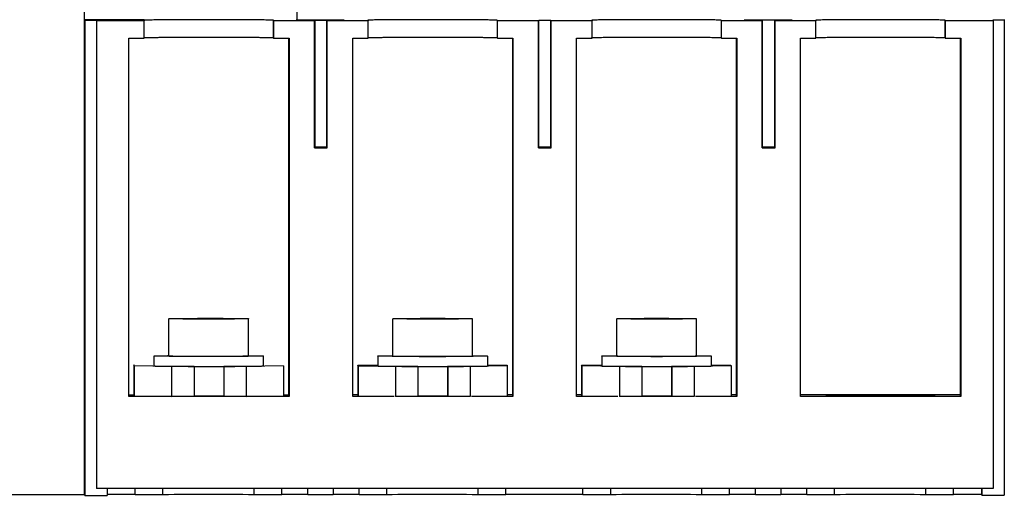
# Model space of a CAD drawing. Header units: millimetres. Extents: x 53 to 449, y 249 to 461.
# Tile 3 of 4: x 251 to 449, y 249 to 345. Entities that reach past the tile are written whole.
import ezdxf

# ---------------------------------------------------------------- set-up
doc = ezdxf.new("R2010")
doc.units = ezdxf.units.MM
doc.header["$LTSCALE"] = 46.090864
doc.layers.get('0').update_dxf_attribs({"linetype": 'CONTINUOUS'})

msp = doc.modelspace()

# ---------------------------------------------------------------- linework, layer by layer
at = {"color": 7, "linetype": 'Continuous'}
for p, q in [((263.75, 249.61), (263.75, 359.55)), ((306.4, 359.56), (306.4, 345.06)), ((275.69, 345.05), (263.75, 345.05)), ((263.8, 344.92), (263.75, 345.05)), ((266.1, 344.92), (263.8, 344.92)), ((263.8, 344.92), (263.8, 249.42)), ((266.1, 344.92), (266.1, 250.92)), ((266.14, 344.81), (266.1, 344.92)), ((275.74, 344.81), (266.14, 344.81)), ((266.14, 344.81), (266.14, 250.82)), ((275.69, 344.94), (275.69, 344.94)), ((275.69, 344.94), (275.74, 344.81)), ((275.74, 341.31), (275.74, 344.81)), ((301.69, 344.94), (301.74, 344.81)), ((301.69, 344.94), (301.69, 341.44)), ((309.97, 344.81), (301.74, 344.81)), ((301.74, 341.31), (301.74, 344.81)), ((306.4, 345.05), (306.4, 345.06)), ((308.71, 344.9), (308.71, 344.9)), ((310.05, 344.88), (309.97, 344.81)), ((309.97, 319.31), (309.97, 344.81)), ((310.05, 319.38), (310.05, 344.88)), ((312.51, 344.81), (312.38, 344.88)), ((312.38, 344.88), (312.38, 319.38)), ((320.74, 344.81), (312.51, 344.81)), ((312.51, 319.31), (312.51, 344.81)), ((313.71, 344.9), (313.71, 344.9)), ((320.69, 344.94), (320.74, 344.81)), ((320.69, 344.94), (320.69, 344.94)), ((320.74, 341.31), (320.74, 344.81)), ((346.69, 344.94), (346.74, 344.81)), ((346.69, 344.94), (346.69, 341.44)), ((354.96, 344.81), (346.74, 344.81)), ((346.74, 341.31), (346.74, 344.81)), ((353.71, 344.9), (353.71, 344.9)), ((355.05, 344.88), (354.96, 344.81)), ((354.96, 319.32), (354.96, 344.81)), ((355.05, 319.38), (355.05, 344.88)), ((357.52, 344.81), (357.38, 344.88)), ((357.38, 344.88), (357.38, 319.38)), ((365.74, 344.81), (357.52, 344.81)), ((357.52, 319.32), (357.52, 344.81)), ((358.71, 344.9), (358.71, 344.9)), ((365.69, 344.94), (365.74, 344.81)), ((365.69, 344.94), (365.69, 344.94)), ((365.74, 341.31), (365.74, 344.81)), ((391.69, 344.94), (391.74, 344.82)), ((391.69, 344.94), (391.69, 341.44)), ((399.91, 344.82), (391.74, 344.82)), ((391.74, 341.32), (391.74, 344.82)), ((396.4, 345.06), (396.4, 345.06)), ((398.71, 344.9), (398.71, 344.9)), ((400, 344.88), (399.91, 344.82)), ((399.91, 319.32), (399.91, 344.82)), ((400, 319.38), (400, 344.88)), ((402.56, 344.82), (402.43, 344.88)), ((402.43, 344.88), (402.43, 319.38)), ((410.74, 344.82), (402.56, 344.82)), ((402.56, 319.32), (402.56, 344.82)), ((403.71, 344.9), (403.71, 344.9)), ((410.69, 344.94), (410.74, 344.82)), ((410.69, 344.94), (410.69, 344.94)), ((410.74, 341.32), (410.74, 344.82)), ((436.69, 344.94), (436.74, 344.82)), ((436.69, 344.94), (436.69, 341.44)), ((446.34, 344.82), (436.74, 344.82)), ((436.74, 341.32), (436.74, 344.82)), ((448.6, 344.93), (446.3, 344.93)), ((446.3, 344.93), (446.34, 344.82)), ((446.34, 344.82), (446.34, 250.82)), ((448.55, 345.06), (448.6, 344.93)), ((448.6, 344.93), (448.6, 249.43)), ((272.64, 341.31), (275.74, 341.31)), ((272.64, 269.31), (272.64, 341.31)), ((301.69, 341.44), (301.74, 341.31)), ((301.74, 341.31), (304.84, 341.31)), ((304.73, 341.31), (304.73, 269.59)), ((304.84, 341.31), (304.84, 269.32)), ((317.64, 341.31), (320.74, 341.31)), ((317.64, 269.32), (317.64, 341.31)), ((346.69, 341.44), (346.74, 341.31)), ((346.74, 341.31), (349.84, 341.31)), ((349.73, 341.31), (349.73, 269.6)), ((349.84, 341.31), (349.84, 269.32)), ((362.64, 341.31), (365.74, 341.31)), ((362.64, 269.32), (362.64, 341.31)), ((391.69, 341.44), (391.74, 341.32)), ((391.74, 341.32), (394.84, 341.32)), ((394.73, 341.32), (394.73, 269.6)), ((394.84, 341.32), (394.84, 269.32)), ((407.64, 341.32), (410.74, 341.32)), ((407.64, 269.32), (407.64, 341.32)), ((436.69, 341.44), (436.74, 341.32)), ((436.74, 341.32), (439.84, 341.32)), ((439.73, 341.32), (439.73, 269.6)), ((439.84, 341.32), (439.84, 269.32)), ((309.97, 319.31), (310.05, 319.38)), ((309.97, 319.31), (312.51, 319.31)), ((312.38, 319.38), (312.51, 319.31)), ((354.96, 319.32), (355.05, 319.38)), ((354.96, 319.32), (357.52, 319.32)), ((357.38, 319.38), (357.52, 319.32)), ((399.91, 319.32), (400, 319.38)), ((399.91, 319.32), (402.56, 319.32)), ((402.43, 319.38), (402.56, 319.32)), ((280.69, 284.94), (280.72, 284.95)), ((280.69, 277.44), (280.69, 284.94)), ((286.58, 284.98), (283.51, 284.94)), ((283.51, 284.94), (285.82, 284.91)), ((285.82, 284.91), (290.8, 284.9)), ((291.56, 284.98), (286.58, 284.98)), ((286.58, 284.98), (286.58, 284.9)), ((290.8, 284.9), (293.87, 284.94)), ((293.87, 284.94), (291.56, 284.98)), ((291.56, 284.98), (291.56, 284.91)), ((296.69, 284.94), (296.66, 284.93)), ((296.69, 277.44), (296.69, 284.94)), ((325.7, 277.43), (325.7, 284.93)), ((331.2, 284.97), (328.5, 284.93)), ((328.5, 284.93), (331.2, 284.89)), ((336.2, 284.97), (331.2, 284.97)), ((331.2, 284.97), (331.2, 284.89)), ((331.2, 284.89), (336.2, 284.89)), ((338.9, 284.93), (336.2, 284.97)), ((336.2, 284.97), (336.2, 284.89)), ((336.2, 284.89), (338.9, 284.93)), ((341.7, 277.43), (341.7, 284.93)), ((370.7, 277.43), (370.7, 284.93)), ((376.2, 284.97), (373.5, 284.93)), ((373.5, 284.93), (376.2, 284.9)), ((381.2, 284.97), (376.2, 284.97)), ((376.2, 284.97), (376.2, 284.9)), ((376.2, 284.9), (381.2, 284.9)), ((383.9, 284.93), (381.2, 284.97)), ((381.2, 284.97), (381.2, 284.9)), ((381.2, 284.9), (383.9, 284.93)), ((386.7, 277.43), (386.7, 284.93)), ((277.69, 277.44), (277.73, 277.45)), ((277.69, 275.44), (277.69, 277.44)), ((296.66, 277.44), (296.69, 277.44)), ((299.69, 277.44), (299.65, 277.43)), ((299.69, 275.44), (299.69, 277.44)), ((322.7, 277.43), (322.7, 275.43)), ((344.7, 277.43), (344.7, 275.43)), ((367.7, 277.43), (367.7, 275.43)), ((389.7, 277.43), (389.7, 275.43)), ((273.69, 275.43), (273.64, 275.63)), ((273.64, 275.63), (273.64, 269.63)), ((281.23, 275.32), (273.69, 275.43)), ((273.69, 275.43), (273.69, 269.43)), ((285.73, 275.32), (281.23, 275.32)), ((281.23, 275.32), (281.23, 269.32)), ((285.69, 275.35), (285.7, 275.35)), ((285.71, 275.35), (285.73, 275.35)), ((285.72, 275.35), (285.73, 275.32)), ((285.73, 275.32), (285.73, 269.32)), ((291.71, 275.35), (291.71, 269.36)), ((291.73, 275.32), (291.72, 275.35)), ((296.23, 275.32), (291.73, 275.32)), ((291.73, 275.32), (291.73, 269.32)), ((303.69, 275.43), (296.23, 275.32)), ((296.23, 275.32), (296.23, 269.32)), ((299.65, 275.43), (299.69, 275.44)), ((303.69, 275.43), (303.69, 269.43)), ((318.66, 275.62), (322.7, 275.62)), ((318.7, 275.42), (318.66, 275.62)), ((318.66, 275.62), (318.66, 269.62)), ((326.22, 275.31), (318.7, 275.42)), ((318.7, 275.42), (318.7, 269.43)), ((330.72, 275.31), (326.22, 275.31)), ((326.22, 275.31), (326.22, 269.31)), ((330.69, 275.34), (330.7, 275.34)), ((330.71, 275.34), (330.72, 275.34)), ((330.71, 275.34), (330.72, 275.31)), ((330.72, 275.31), (330.72, 269.31)), ((336.72, 275.31), (336.71, 275.34)), ((336.71, 275.34), (336.71, 269.35)), ((341.22, 275.31), (336.72, 275.31)), ((336.72, 275.31), (336.72, 269.31)), ((348.7, 275.43), (341.22, 275.31)), ((341.22, 275.31), (341.22, 269.31)), ((344.7, 275.62), (348.66, 275.62)), ((348.66, 275.62), (348.7, 275.43)), ((348.7, 275.43), (348.7, 269.43)), ((363.62, 275.62), (367.7, 275.62)), ((363.7, 275.43), (363.62, 275.62)), ((363.62, 275.62), (363.62, 269.62)), ((371.24, 275.31), (363.7, 275.43)), ((363.7, 275.43), (363.7, 269.43)), ((375.74, 275.31), (371.24, 275.31)), ((371.24, 275.31), (371.24, 269.31)), ((375.71, 275.34), (375.72, 275.34)), ((375.73, 275.34), (375.74, 275.34)), ((375.73, 275.34), (375.74, 275.31)), ((375.74, 275.31), (375.74, 269.31)), ((381.74, 275.31), (381.73, 275.34)), ((381.73, 275.34), (381.73, 269.36)), ((386.24, 275.31), (381.74, 275.31)), ((381.74, 275.31), (381.74, 269.31)), ((393.7, 275.43), (386.24, 275.31)), ((386.24, 275.31), (386.24, 269.31)), ((389.7, 275.62), (393.62, 275.62)), ((393.62, 275.62), (393.7, 275.43)), ((393.7, 275.43), (393.7, 269.43)), ((273.64, 269.59), (272.64, 269.59)), ((304.84, 269.32), (272.64, 269.31)), ((273.69, 269.43), (273.64, 269.63)), ((273.69, 269.43), (281.23, 269.32)), ((291.71, 269.36), (285.73, 269.36)), ((285.73, 269.34), (291.73, 269.34)), ((291.72, 269.34), (291.71, 269.36)), ((296.23, 269.32), (303.69, 269.43)), ((304.73, 269.59), (303.69, 269.59)), ((304.73, 269.59), (304.84, 269.32)), ((318.66, 269.6), (317.64, 269.6)), ((325.94, 269.32), (317.64, 269.32)), ((318.7, 269.43), (318.66, 269.62)), ((318.7, 269.43), (322.81, 269.36)), ((330.72, 269.31), (326.22, 269.31)), ((336.71, 269.35), (330.72, 269.35)), ((330.72, 269.34), (336.72, 269.34)), ((336.72, 269.32), (330.72, 269.32)), ((336.71, 269.34), (336.71, 269.35)), ((341.22, 269.31), (336.72, 269.31)), ((349.84, 269.32), (341.51, 269.32)), ((344.61, 269.36), (348.7, 269.43)), ((349.73, 269.6), (348.7, 269.6)), ((349.73, 269.6), (349.84, 269.32)), ((363.62, 269.6), (362.64, 269.6)), ((370.95, 269.32), (362.64, 269.32)), ((363.7, 269.43), (363.62, 269.62)), ((363.7, 269.43), (367.81, 269.36)), ((375.74, 269.31), (371.24, 269.31)), ((381.73, 269.36), (375.74, 269.36)), ((375.74, 269.34), (381.74, 269.34)), ((381.74, 269.32), (375.74, 269.32)), ((381.73, 269.34), (381.73, 269.36)), ((386.24, 269.31), (381.74, 269.31)), ((394.84, 269.32), (386.53, 269.32)), ((389.61, 269.36), (393.7, 269.43)), ((394.73, 269.6), (393.7, 269.6)), ((394.73, 269.6), (394.84, 269.32)), ((439.73, 269.6), (407.64, 269.6)), ((439.84, 269.32), (407.64, 269.32)), ((419.14, 269.54), (412.78, 269.48)), ((412.78, 269.48), (412.81, 269.4)), ((412.81, 269.4), (419.22, 269.35)), ((428.17, 269.54), (419.14, 269.54)), ((419.14, 269.54), (419.14, 269.35)), ((419.22, 269.35), (428.25, 269.35)), ((434.58, 269.48), (428.17, 269.54)), ((428.17, 269.54), (428.17, 269.35)), ((428.25, 269.35), (434.61, 269.4)), ((434.61, 269.4), (434.58, 269.48)), ((439.73, 269.6), (439.84, 269.32)), ((238.5, 249.61), (263.75, 249.61)), ((263.8, 249.42), (263.73, 249.6)), ((263.8, 249.42), (268.3, 249.42)), ((446.34, 250.82), (266.14, 250.82)), ((268.3, 250.82), (268.3, 249.42)), ((273.9, 249.56), (268.3, 249.56)), ((273.9, 249.56), (273.9, 250.82)), ((273.9, 249.56), (279.43, 249.61)), ((279.43, 250.82), (279.43, 249.61)), ((297.81, 249.61), (303.4, 249.56)), ((297.82, 249.61), (297.82, 250.82)), ((303.4, 249.56), (303.4, 250.82)), ((308.62, 249.56), (303.4, 249.56)), ((308.62, 249.56), (308.62, 250.82)), ((313.68, 250.82), (313.68, 249.56)), ((318.9, 249.56), (313.68, 249.56)), ((318.9, 249.56), (318.9, 250.82)), ((318.9, 249.56), (324.43, 249.61)), ((324.43, 250.82), (324.43, 249.61)), ((342.81, 249.61), (348.4, 249.56)), ((342.82, 249.61), (342.82, 250.82)), ((348.4, 249.56), (348.4, 250.82)), ((363.9, 249.56), (348.4, 249.56)), ((363.9, 249.56), (363.9, 250.82)), ((363.9, 249.56), (369.43, 249.61)), ((369.43, 250.82), (369.43, 249.61)), ((387.81, 249.61), (393.39, 249.56)), ((387.82, 249.61), (387.82, 250.82)), ((393.39, 249.56), (393.39, 250.82)), ((398.62, 249.56), (393.39, 249.56)), ((398.62, 249.56), (398.62, 250.82)), ((403.67, 250.82), (403.67, 249.56)), ((408.89, 249.56), (403.67, 249.56)), ((408.89, 249.56), (408.89, 250.82)), ((408.89, 249.56), (414.43, 249.61)), ((414.43, 250.82), (414.43, 249.61)), ((432.81, 249.61), (438.39, 249.57)), ((432.82, 249.61), (432.82, 250.82)), ((438.39, 249.57), (438.39, 250.82)), ((444.04, 249.57), (438.39, 249.57)), ((444.04, 250.82), (444.04, 249.57)), ((444.1, 249.43), (444.04, 249.57)), ((444.1, 250.82), (444.1, 249.43)), ((444.1, 249.43), (448.6, 249.43))]:
    msp.add_line(p, q, dxfattribs=at)
for centre, radius, start, end in [((311.15, 879.01), 534, 269.88, 270.1358), ((311.21, 81.88), 263.04, 89.7294, 90.2543), ((356.21, 82.11), 262.81, 89.7279, 90.2556), ((401.15, 877.99), 532.98, 269.8738, 270.142), ((401.2, 84.25), 260.68, 89.7144, 90.2679), ((311.21, 56.09), 263.33, 89.7292, 90.2669), ((356.21, 56.31), 263.12, 89.7279, 90.2683), ((401.21, 58.4), 261.03, 89.7149, 90.2813), ((288.02, 1246.3), 970.95, 269.72759, 269.86235), ((288.66, 1465.91), 1190.57, 269.85743, 270.25499), ((333.02, 1245.64), 970.3, 269.727, 269.86234), ((333.66, 1464.96), 1189.62, 269.85705, 270.25664), ((378.02, 1246.4), 971.06, 269.72702, 269.86322), ((378.66, 1464.74), 1189.4, 269.85823, 270.25667)]:
    msp.add_arc(centre, radius, start, end, dxfattribs=at)
for points, knots in [([(301.69, 344.94), (301.69, 344.94), (301.66, 344.94), (301.62, 344.95), (301.54, 344.96), (301.43, 344.96), (301.29, 344.97), (301.04, 344.97), (300.66, 344.98), (300.12, 344.99), (299.47, 345), (298.71, 345.01), (297.87, 345.02), (296.93, 345.03), (295.54, 345.04), (293.65, 345.04), (291.26, 345.05), (288.77, 345.05), (286.28, 345.05), (283.88, 345.04), (281.66, 345.03), (279.97, 345.02), (278.77, 345.01), (278, 345), (277.34, 344.99), (276.78, 344.98), (276.34, 344.97), (276.05, 344.97), (275.87, 344.96), (275.78, 344.95), (275.73, 344.95), (275.7, 344.94), (275.69, 344.94)], [0, 0, 0, 0, 0.000712, 0.002593, 0.005651, 0.009883, 0.015281, 0.021836, 0.038335, 0.059227, 0.084316, 0.113355, 0.146079, 0.182166, 0.221282, 0.307072, 0.400191, 0.497101, 0.594122, 0.68757, 0.773895, 0.849821, 0.882967, 0.912465, 0.938043, 0.959452, 0.976487, 0.988995, 0.993507, 0.996847, 0.999011, 1, 1, 1, 1]), ([(275.69, 344.94), (275.69, 344.94), (275.69, 344.94), (275.69, 344.94), (275.69, 344.94)], [0, 0, 0, 0, 0.601422, 1, 1, 1, 1]), ([(306.4, 345.05), (306.4, 345.05), (306.43, 345.05), (306.47, 345.04), (306.56, 345.04), (306.67, 345.04), (306.82, 345.04), (307.07, 345.03), (307.45, 345.03), (307.99, 345.02), (308.61, 345.02), (309.3, 345.01), (309.78, 345.01), (310.03, 345.01)], [0, 0, 0, 0, 0.00499, 0.018906, 0.041684, 0.073213, 0.113275, 0.161558, 0.281481, 0.429677, 0.602096, 0.793952, 1, 1, 1, 1]), ([(308.71, 344.9), (308.71, 344.9), (308.72, 344.9), (308.73, 344.9), (308.77, 344.9), (308.83, 344.89), (308.93, 344.89), (309.09, 344.89), (309.28, 344.89), (309.61, 344.88), (309.87, 344.88), (310.05, 344.88)], [0, 0, 0, 0, 0.004859, 0.018189, 0.039974, 0.070141, 0.155107, 0.271388, 0.416924, 0.589109, 1, 1, 1, 1]), ([(312.38, 344.88), (312.56, 344.88), (312.82, 344.88), (313.14, 344.89), (313.34, 344.89), (313.49, 344.89), (313.59, 344.89), (313.65, 344.9), (313.68, 344.9), (313.7, 344.9), (313.71, 344.9), (313.71, 344.9)], [0, 0, 0, 0, 0.41236, 0.584877, 0.73049, 0.846611, 0.931197, 0.961098, 0.982565, 0.995533, 1, 1, 1, 1]), ([(312.41, 345.01), (313.1, 345.01), (314.2, 345.02), (315.3, 345.03), (315.71, 345.04)], [0, 0, 0, 0, 0.627949, 1, 1, 1, 1]), ([(315.71, 345.04), (315.73, 345.04), (315.78, 345.04), (315.85, 345.04), (315.87, 345.05), (315.9, 345.05), (315.9, 345.05)], [0, 0, 0, 0, 0.438935, 0.75251, 0.939587, 1, 1, 1, 1]), ([(346.69, 344.94), (346.69, 344.95), (346.66, 344.94), (346.62, 344.95), (346.53, 344.96), (346.43, 344.96), (346.29, 344.97), (346.04, 344.98), (345.66, 344.98), (345.12, 344.99), (344.47, 345), (343.71, 345.01), (342.87, 345.02), (341.93, 345.03), (340.54, 345.04), (338.65, 345.05), (336.26, 345.05), (333.77, 345.05), (331.28, 345.05), (328.88, 345.05), (326.66, 345.04), (324.97, 345.02), (323.77, 345.01), (323, 345), (322.34, 345), (321.78, 344.99), (321.34, 344.98), (321.05, 344.97), (320.87, 344.96), (320.78, 344.95), (320.73, 344.95), (320.7, 344.95), (320.69, 344.94)], [0, 0, 0, 0, 0.000712, 0.002593, 0.005651, 0.009883, 0.015281, 0.021836, 0.038335, 0.059227, 0.084316, 0.113355, 0.146079, 0.182166, 0.221282, 0.307072, 0.400191, 0.497101, 0.594122, 0.68757, 0.773895, 0.849821, 0.882967, 0.912465, 0.938043, 0.959452, 0.976487, 0.988995, 0.993507, 0.996847, 0.999011, 1, 1, 1, 1]), ([(320.69, 344.94), (320.69, 344.94), (320.69, 344.94), (320.69, 344.94), (320.69, 344.94)], [0, 0, 0, 0, 0.601422, 1, 1, 1, 1]), ([(353.71, 344.9), (353.71, 344.9), (353.72, 344.9), (353.73, 344.9), (353.76, 344.9), (353.82, 344.89), (353.93, 344.89), (354.08, 344.89), (354.28, 344.89), (354.6, 344.88), (354.86, 344.88), (355.05, 344.88)], [0, 0, 0, 0, 0.004858, 0.018184, 0.03996, 0.070117, 0.155055, 0.271307, 0.41682, 0.589003, 1, 1, 1, 1]), ([(357.38, 344.88), (357.56, 344.88), (357.82, 344.88), (358.15, 344.89), (358.34, 344.89), (358.49, 344.89), (358.59, 344.89), (358.65, 344.9), (358.68, 344.9), (358.7, 344.9), (358.71, 344.9), (358.71, 344.9)], [0, 0, 0, 0, 0.412468, 0.584982, 0.730574, 0.846665, 0.931223, 0.961112, 0.982571, 0.995534, 1, 1, 1, 1]), ([(391.69, 344.94), (391.69, 344.95), (391.66, 344.95), (391.62, 344.96), (391.53, 344.96), (391.43, 344.96), (391.29, 344.97), (391.04, 344.98), (390.66, 344.99), (390.12, 345), (389.47, 345.01), (388.71, 345.01), (387.87, 345.02), (386.93, 345.03), (385.54, 345.04), (383.65, 345.05), (381.25, 345.05), (378.77, 345.06), (376.28, 345.05), (373.88, 345.05), (371.66, 345.04), (369.97, 345.03), (368.77, 345.01), (368, 345.01), (367.34, 345), (366.78, 344.99), (366.34, 344.98), (366.05, 344.97), (365.87, 344.96), (365.78, 344.96), (365.73, 344.95), (365.7, 344.95), (365.69, 344.94)], [0, 0, 0, 0, 0.000712, 0.002593, 0.005651, 0.009883, 0.015281, 0.021836, 0.038335, 0.059227, 0.084316, 0.113355, 0.146079, 0.182166, 0.221282, 0.307072, 0.400191, 0.497101, 0.594122, 0.68757, 0.773895, 0.849821, 0.882967, 0.912465, 0.938043, 0.959452, 0.976487, 0.988995, 0.993507, 0.996847, 0.999011, 1, 1, 1, 1]), ([(365.69, 344.94), (365.69, 344.94), (365.69, 344.94), (365.69, 344.94), (365.69, 344.94)], [0, 0, 0, 0, 0.601422, 1, 1, 1, 1]), ([(396.4, 345.06), (396.4, 345.05), (396.43, 345.06), (396.47, 345.05), (396.56, 345.05), (396.67, 345.04), (396.81, 345.04), (397.06, 345.03), (397.43, 345.03), (397.96, 345.02), (398.57, 345.02), (399.25, 345.02), (399.73, 345.02), (399.97, 345.02)], [0, 0, 0, 0, 0.004981, 0.018863, 0.041584, 0.073037, 0.113008, 0.161192, 0.280913, 0.428967, 0.601373, 0.793435, 1, 1, 1, 1]), ([(398.71, 344.9), (398.71, 344.9), (398.72, 344.9), (398.73, 344.9), (398.76, 344.9), (398.82, 344.9), (398.92, 344.89), (399.07, 344.89), (399.26, 344.89), (399.57, 344.89), (399.82, 344.88), (400, 344.88)], [0, 0, 0, 0, 0.004851, 0.018134, 0.039838, 0.069895, 0.154575, 0.270555, 0.415866, 0.588022, 1, 1, 1, 1]), ([(402.43, 344.88), (402.6, 344.88), (402.85, 344.89), (403.17, 344.89), (403.35, 344.89), (403.5, 344.89), (403.6, 344.9), (403.65, 344.9), (403.68, 344.9), (403.7, 344.9), (403.71, 344.9), (403.71, 344.9)], [0, 0, 0, 0, 0.413465, 0.585957, 0.731349, 0.847168, 0.931464, 0.96125, 0.982631, 0.995547, 1, 1, 1, 1]), ([(402.47, 345.02), (403.14, 345.02), (404.22, 345.02), (405.3, 345.03), (405.71, 345.04)], [0, 0, 0, 0, 0.627896, 1, 1, 1, 1]), ([(405.71, 345.04), (405.73, 345.04), (405.78, 345.05), (405.85, 345.05), (405.87, 345.05), (405.9, 345.05), (405.9, 345.06)], [0, 0, 0, 0, 0.438935, 0.75251, 0.939587, 1, 1, 1, 1]), ([(436.69, 344.94), (436.69, 344.95), (436.66, 344.95), (436.62, 344.96), (436.53, 344.96), (436.43, 344.97), (436.29, 344.97), (436.04, 344.98), (435.66, 344.99), (435.12, 345), (434.47, 345.01), (433.71, 345.02), (432.87, 345.02), (431.93, 345.03), (430.53, 345.04), (428.65, 345.05), (426.25, 345.05), (423.77, 345.06), (421.28, 345.05), (418.88, 345.05), (416.66, 345.04), (414.97, 345.03), (413.77, 345.02), (413, 345.01), (412.34, 345), (411.78, 344.99), (411.34, 344.98), (411.05, 344.97), (410.87, 344.96), (410.78, 344.96), (410.73, 344.95), (410.7, 344.95), (410.69, 344.94)], [0, 0, 0, 0, 0.000712, 0.002593, 0.005651, 0.009883, 0.015281, 0.021836, 0.038335, 0.059227, 0.084316, 0.113355, 0.146079, 0.182166, 0.221282, 0.307072, 0.400191, 0.497101, 0.594122, 0.68757, 0.773895, 0.849821, 0.882967, 0.912465, 0.938043, 0.959452, 0.976487, 0.988995, 0.993507, 0.996847, 0.999011, 1, 1, 1, 1]), ([(410.69, 344.94), (410.69, 344.94), (410.69, 344.94), (410.69, 344.94), (410.69, 344.94)], [0, 0, 0, 0, 0.601422, 1, 1, 1, 1]), ([(275.69, 341.44), (275.7, 341.44), (275.73, 341.45), (275.78, 341.45), (275.87, 341.46), (276.05, 341.47), (276.34, 341.47), (276.78, 341.48), (277.34, 341.49), (278, 341.5), (278.77, 341.51), (279.97, 341.52), (281.66, 341.54), (283.88, 341.54), (286.28, 341.55), (288.77, 341.55), (291.26, 341.55), (293.65, 341.54), (295.54, 341.54), (296.93, 341.53), (297.87, 341.52), (298.71, 341.51), (299.47, 341.5), (300.12, 341.49), (300.66, 341.48), (301.04, 341.47), (301.29, 341.47), (301.43, 341.46), (301.54, 341.46), (301.62, 341.45), (301.66, 341.44), (301.69, 341.44), (301.69, 341.44)], [0, 0, 0, 0, 0.000991, 0.003156, 0.006497, 0.011011, 0.023521, 0.040558, 0.061968, 0.087546, 0.117045, 0.15019, 0.226116, 0.312441, 0.405888, 0.502908, 0.599815, 0.692931, 0.778719, 0.817833, 0.853921, 0.886644, 0.915684, 0.940773, 0.961665, 0.978164, 0.984719, 0.990117, 0.994349, 0.997407, 0.999288, 1, 1, 1, 1]), ([(320.69, 341.44), (320.7, 341.45), (320.73, 341.45), (320.78, 341.45), (320.87, 341.46), (321.05, 341.47), (321.34, 341.48), (321.78, 341.49), (322.34, 341.5), (323, 341.5), (323.77, 341.51), (324.97, 341.52), (326.66, 341.54), (328.88, 341.55), (331.28, 341.55), (333.77, 341.55), (336.26, 341.55), (338.65, 341.55), (340.54, 341.54), (341.93, 341.53), (342.87, 341.52), (343.71, 341.51), (344.47, 341.5), (345.12, 341.49), (345.66, 341.48), (346.04, 341.48), (346.29, 341.47), (346.43, 341.46), (346.53, 341.46), (346.62, 341.45), (346.66, 341.45), (346.69, 341.45), (346.69, 341.44)], [0, 0, 0, 0, 0.000991, 0.003156, 0.006497, 0.011011, 0.023521, 0.040558, 0.061968, 0.087546, 0.117045, 0.15019, 0.226116, 0.312441, 0.405888, 0.502908, 0.599815, 0.692931, 0.778719, 0.817833, 0.853921, 0.886644, 0.915684, 0.940773, 0.961665, 0.978164, 0.984719, 0.990117, 0.994349, 0.997407, 0.999288, 1, 1, 1, 1]), ([(365.69, 341.44), (365.7, 341.45), (365.73, 341.45), (365.78, 341.46), (365.87, 341.46), (366.05, 341.47), (366.34, 341.48), (366.78, 341.49), (367.34, 341.5), (368, 341.51), (368.77, 341.51), (369.97, 341.53), (371.66, 341.54), (373.88, 341.55), (376.28, 341.55), (378.77, 341.56), (381.25, 341.55), (383.65, 341.55), (385.54, 341.54), (386.93, 341.53), (387.87, 341.52), (388.71, 341.51), (389.47, 341.51), (390.12, 341.5), (390.66, 341.49), (391.04, 341.48), (391.29, 341.47), (391.43, 341.46), (391.53, 341.46), (391.62, 341.46), (391.66, 341.45), (391.69, 341.45), (391.69, 341.44)], [0, 0, 0, 0, 0.000991, 0.003156, 0.006497, 0.011011, 0.023521, 0.040558, 0.061968, 0.087546, 0.117045, 0.15019, 0.226116, 0.312441, 0.405888, 0.502908, 0.599815, 0.692931, 0.778719, 0.817833, 0.853921, 0.886644, 0.915684, 0.940773, 0.961665, 0.978164, 0.984719, 0.990117, 0.994349, 0.997407, 0.999288, 1, 1, 1, 1]), ([(410.69, 341.44), (410.7, 341.45), (410.73, 341.45), (410.78, 341.46), (410.87, 341.46), (411.05, 341.47), (411.34, 341.48), (411.78, 341.49), (412.34, 341.5), (413, 341.51), (413.77, 341.52), (414.97, 341.53), (416.66, 341.54), (418.88, 341.55), (421.28, 341.55), (423.77, 341.56), (426.25, 341.55), (428.65, 341.55), (430.53, 341.54), (431.93, 341.53), (432.87, 341.52), (433.71, 341.52), (434.47, 341.51), (435.12, 341.5), (435.66, 341.49), (436.04, 341.48), (436.29, 341.47), (436.43, 341.47), (436.53, 341.46), (436.62, 341.46), (436.66, 341.45), (436.69, 341.45), (436.69, 341.44)], [0, 0, 0, 0, 0.000991, 0.003156, 0.006497, 0.011011, 0.023521, 0.040558, 0.061968, 0.087546, 0.117045, 0.15019, 0.226116, 0.312441, 0.405888, 0.502908, 0.599815, 0.692931, 0.778719, 0.817833, 0.853921, 0.886644, 0.915684, 0.940773, 0.961665, 0.978164, 0.984719, 0.990117, 0.994349, 0.997407, 0.999288, 1, 1, 1, 1]), ([(280.72, 284.95), (280.76, 284.95), (280.85, 284.95), (281.02, 284.96), (281.27, 284.97), (281.58, 284.97), (281.95, 284.98), (282.57, 284.99), (283.48, 284.99), (284.7, 285), (286.07, 285.01), (287.53, 285.01), (289.04, 285.01), (290.53, 285.01), (291.74, 285.01), (292.66, 285), (293.3, 285), (293.9, 284.99), (294.45, 284.99), (294.95, 284.98), (295.4, 284.98), (295.73, 284.97), (295.96, 284.97), (296.11, 284.97), (296.24, 284.96), (296.36, 284.96), (296.46, 284.96), (296.54, 284.95), (296.6, 284.95), (296.63, 284.95), (296.65, 284.95), (296.67, 284.95), (296.68, 284.94), (296.69, 284.94), (296.69, 284.94), (296.69, 284.94)], [0, 0, 0, 0, 0.00644, 0.017359, 0.03266, 0.052205, 0.075817, 0.103281, 0.168732, 0.246183, 0.332819, 0.425492, 0.520837, 0.61539, 0.705715, 0.748257, 0.78853, 0.826168, 0.860828, 0.892195, 0.919983, 0.943939, 0.954411, 0.963846, 0.972223, 0.979522, 0.985729, 0.990828, 0.994807, 0.996375, 0.997661, 0.998664, 0.999384, 0.999824, 1, 1, 1, 1]), ([(325.7, 284.93), (325.7, 284.93), (325.7, 284.93), (325.71, 284.94), (325.72, 284.94), (325.74, 284.94), (325.76, 284.94), (325.8, 284.94), (325.86, 284.95), (325.94, 284.95), (326.05, 284.95), (326.17, 284.96), (326.31, 284.96), (326.47, 284.96), (326.72, 284.97), (327.07, 284.97), (327.53, 284.98), (328.06, 284.98), (328.64, 284.99), (329.27, 284.99), (329.94, 284.99), (330.9, 285), (332.15, 285), (333.7, 285), (335.24, 285), (336.49, 285), (337.45, 284.99), (338.13, 284.99), (338.75, 284.99), (339.33, 284.98), (339.86, 284.98), (340.33, 284.97), (340.68, 284.97), (340.92, 284.96), (341.08, 284.96), (341.22, 284.96), (341.34, 284.95), (341.45, 284.95), (341.54, 284.95), (341.6, 284.94), (341.63, 284.94), (341.66, 284.94), (341.67, 284.94), (341.68, 284.94), (341.69, 284.93), (341.7, 284.93), (341.7, 284.93)], [0, 0, 0, 0, 0.000185, 0.000649, 0.001409, 0.002467, 0.003823, 0.005478, 0.009678, 0.015059, 0.021605, 0.029305, 0.038138, 0.048083, 0.059117, 0.08434, 0.113566, 0.146513, 0.182864, 0.222268, 0.264347, 0.308695, 0.402474, 0.5, 0.597526, 0.691304, 0.735652, 0.777731, 0.817136, 0.853486, 0.886433, 0.91566, 0.940883, 0.951917, 0.961861, 0.970694, 0.978394, 0.984941, 0.990321, 0.994522, 0.996176, 0.997533, 0.998591, 0.999351, 0.999815, 1, 1, 1, 1]), ([(370.7, 284.93), (370.7, 284.93), (370.7, 284.94), (370.71, 284.94), (370.72, 284.94), (370.74, 284.94), (370.76, 284.94), (370.8, 284.95), (370.86, 284.95), (370.94, 284.95), (371.05, 284.95), (371.17, 284.96), (371.31, 284.96), (371.47, 284.96), (371.72, 284.97), (372.06, 284.97), (372.53, 284.98), (373.06, 284.98), (373.64, 284.99), (374.26, 284.99), (374.94, 285), (375.9, 285), (377.15, 285), (378.7, 285), (380.24, 285), (381.49, 285), (382.45, 285), (383.13, 284.99), (383.75, 284.99), (384.33, 284.98), (384.86, 284.98), (385.33, 284.97), (385.67, 284.97), (385.92, 284.96), (386.08, 284.96), (386.22, 284.96), (386.34, 284.95), (386.45, 284.95), (386.54, 284.95), (386.6, 284.95), (386.63, 284.94), (386.66, 284.94), (386.67, 284.94), (386.68, 284.94), (386.69, 284.94), (386.7, 284.93), (386.7, 284.93)], [0, 0, 0, 0, 0.000185, 0.000649, 0.001409, 0.002467, 0.003823, 0.005478, 0.009678, 0.015059, 0.021605, 0.029305, 0.038138, 0.048083, 0.059117, 0.08434, 0.113566, 0.146513, 0.182864, 0.222268, 0.264347, 0.308695, 0.402474, 0.5, 0.597526, 0.691304, 0.735652, 0.777731, 0.817136, 0.853486, 0.886433, 0.91566, 0.940883, 0.951917, 0.961861, 0.970694, 0.978394, 0.984941, 0.990321, 0.994522, 0.996176, 0.997533, 0.998591, 0.999351, 0.999815, 1, 1, 1, 1]), ([(296.66, 284.93), (296.63, 284.93), (296.54, 284.93), (296.36, 284.92), (296.12, 284.91), (295.81, 284.91), (295.43, 284.9), (294.81, 284.9), (293.9, 284.89), (292.68, 284.88), (291.31, 284.87), (289.85, 284.87), (288.35, 284.87), (286.86, 284.87), (285.65, 284.88), (284.72, 284.88), (284.08, 284.88), (283.48, 284.89), (282.93, 284.89), (282.43, 284.9), (281.99, 284.9), (281.66, 284.91), (281.42, 284.91), (281.27, 284.91), (281.14, 284.92), (281.02, 284.92), (280.92, 284.92), (280.84, 284.93), (280.79, 284.93), (280.75, 284.93), (280.73, 284.93), (280.71, 284.94), (280.7, 284.94), (280.7, 284.94), (280.69, 284.94), (280.69, 284.94)], [0, 0, 0, 0, 0.00644, 0.017359, 0.03266, 0.052205, 0.075817, 0.103281, 0.168732, 0.246183, 0.332819, 0.425492, 0.520837, 0.61539, 0.705715, 0.748257, 0.78853, 0.826168, 0.860828, 0.892195, 0.919983, 0.943939, 0.954411, 0.963846, 0.972223, 0.979522, 0.985729, 0.990828, 0.994807, 0.996375, 0.997661, 0.998664, 0.999384, 0.999824, 1, 1, 1, 1]), ([(341.7, 284.93), (341.7, 284.93), (341.69, 284.93), (341.68, 284.93), (341.67, 284.93), (341.66, 284.93), (341.63, 284.92), (341.6, 284.92), (341.54, 284.92), (341.45, 284.92), (341.34, 284.91), (341.22, 284.91), (341.08, 284.91), (340.92, 284.9), (340.68, 284.9), (340.33, 284.89), (339.86, 284.89), (339.33, 284.88), (338.75, 284.88), (338.13, 284.87), (337.45, 284.87), (336.49, 284.87), (335.24, 284.86), (333.7, 284.86), (332.15, 284.86), (330.9, 284.87), (329.94, 284.87), (329.27, 284.87), (328.64, 284.88), (328.06, 284.88), (327.53, 284.89), (327.07, 284.89), (326.72, 284.9), (326.47, 284.9), (326.31, 284.91), (326.17, 284.91), (326.05, 284.91), (325.94, 284.92), (325.86, 284.92), (325.8, 284.92), (325.76, 284.92), (325.74, 284.93), (325.72, 284.93), (325.71, 284.93), (325.7, 284.93), (325.7, 284.93), (325.7, 284.93)], [0, 0, 0, 0, 0.000185, 0.000649, 0.001409, 0.002467, 0.003823, 0.005478, 0.009678, 0.015059, 0.021605, 0.029305, 0.038138, 0.048083, 0.059117, 0.08434, 0.113566, 0.146513, 0.182864, 0.222268, 0.264347, 0.308695, 0.402474, 0.5, 0.597526, 0.691304, 0.735652, 0.777731, 0.817136, 0.853486, 0.886433, 0.91566, 0.940883, 0.951917, 0.961861, 0.970694, 0.978394, 0.984941, 0.990321, 0.994522, 0.996176, 0.997533, 0.998591, 0.999351, 0.999815, 1, 1, 1, 1]), ([(386.7, 284.93), (386.7, 284.93), (386.69, 284.93), (386.68, 284.93), (386.67, 284.93), (386.66, 284.93), (386.63, 284.93), (386.6, 284.92), (386.54, 284.92), (386.45, 284.92), (386.34, 284.91), (386.22, 284.91), (386.08, 284.91), (385.92, 284.9), (385.67, 284.9), (385.33, 284.89), (384.86, 284.89), (384.33, 284.88), (383.75, 284.88), (383.13, 284.88), (382.45, 284.87), (381.49, 284.87), (380.24, 284.87), (378.7, 284.86), (377.15, 284.87), (375.9, 284.87), (374.94, 284.87), (374.26, 284.88), (373.64, 284.88), (373.06, 284.88), (372.53, 284.89), (372.06, 284.89), (371.72, 284.9), (371.47, 284.9), (371.31, 284.91), (371.17, 284.91), (371.05, 284.91), (370.94, 284.92), (370.86, 284.92), (370.8, 284.92), (370.76, 284.93), (370.74, 284.93), (370.72, 284.93), (370.71, 284.93), (370.7, 284.93), (370.7, 284.93), (370.7, 284.93)], [0, 0, 0, 0, 0.000185, 0.000649, 0.001409, 0.002467, 0.003823, 0.005478, 0.009678, 0.015059, 0.021605, 0.029305, 0.038138, 0.048083, 0.059117, 0.08434, 0.113566, 0.146513, 0.182864, 0.222268, 0.264347, 0.308695, 0.402474, 0.5, 0.597526, 0.691304, 0.735652, 0.777731, 0.817136, 0.853486, 0.886433, 0.91566, 0.940883, 0.951917, 0.961861, 0.970694, 0.978394, 0.984941, 0.990321, 0.994522, 0.996176, 0.997533, 0.998591, 0.999351, 0.999815, 1, 1, 1, 1]), ([(299.65, 277.43), (299.6, 277.43), (299.48, 277.42), (299.24, 277.41), (298.9, 277.41), (298.47, 277.4), (297.96, 277.39), (297.1, 277.38), (295.86, 277.37), (294.18, 277.36), (292.3, 277.35), (290.29, 277.35), (288.22, 277.34), (286.17, 277.35), (284.5, 277.35), (283.24, 277.36), (282.35, 277.36), (281.53, 277.37), (280.77, 277.37), (280.08, 277.38), (279.48, 277.39), (279.02, 277.4), (278.7, 277.4), (278.49, 277.41), (278.31, 277.41), (278.15, 277.41), (278.01, 277.42), (277.9, 277.42), (277.82, 277.43), (277.77, 277.43), (277.74, 277.43), (277.72, 277.43), (277.71, 277.44), (277.7, 277.44), (277.69, 277.44), (277.69, 277.44)], [0, 0, 0, 0, 0.00644, 0.017359, 0.03266, 0.052205, 0.075817, 0.103281, 0.168733, 0.246183, 0.332819, 0.425494, 0.520839, 0.615392, 0.705717, 0.748259, 0.788532, 0.82617, 0.86083, 0.892197, 0.919984, 0.943941, 0.954412, 0.963847, 0.972224, 0.979523, 0.985729, 0.990828, 0.994807, 0.996375, 0.997661, 0.998663, 0.999384, 0.999824, 1, 1, 1, 1]), ([(277.73, 277.45), (277.77, 277.45), (277.88, 277.46), (278.07, 277.47), (278.34, 277.47), (278.67, 277.48), (279.08, 277.49), (279.76, 277.5), (280.3, 277.5), (280.67, 277.51)], [0, 0, 0, 0, 0.040137, 0.105844, 0.196674, 0.312012, 0.451053, 0.612842, 1, 1, 1, 1]), ([(280.69, 277.44), (280.69, 277.44), (280.7, 277.44), (280.7, 277.44), (280.71, 277.44), (280.73, 277.43), (280.75, 277.43), (280.79, 277.43), (280.84, 277.43), (280.92, 277.42), (281.02, 277.42), (281.14, 277.42), (281.27, 277.41), (281.42, 277.41), (281.66, 277.41), (281.99, 277.4), (282.43, 277.4), (282.93, 277.39), (283.48, 277.39), (284.08, 277.38), (284.72, 277.38), (285.65, 277.38), (286.86, 277.37), (288.35, 277.37), (289.85, 277.37), (291.31, 277.37), (292.68, 277.38), (293.9, 277.39), (294.81, 277.4), (295.43, 277.4), (295.81, 277.41), (296.12, 277.41), (296.36, 277.42), (296.54, 277.43), (296.63, 277.43), (296.66, 277.44)], [0, 0, 0, 0, 0.000176, 0.000616, 0.001336, 0.002339, 0.003625, 0.005193, 0.009172, 0.014271, 0.020477, 0.027777, 0.036153, 0.045589, 0.05606, 0.080017, 0.107804, 0.139171, 0.173831, 0.211469, 0.251743, 0.294285, 0.38461, 0.479162, 0.574507, 0.66718, 0.753816, 0.831267, 0.896719, 0.924183, 0.947794, 0.96734, 0.98264, 0.99356, 1, 1, 1, 1]), ([(296.77, 277.51), (296.99, 277.5), (297.4, 277.5), (297.99, 277.49), (298.42, 277.49), (298.73, 277.48), (298.93, 277.48), (299.1, 277.47), (299.26, 277.47), (299.39, 277.46), (299.49, 277.46), (299.57, 277.46), (299.62, 277.45), (299.64, 277.45), (299.66, 277.45), (299.68, 277.45), (299.69, 277.44), (299.69, 277.44), (299.69, 277.44)], [0, 0, 0, 0, 0.225773, 0.425588, 0.597707, 0.672899, 0.740627, 0.800746, 0.853118, 0.897636, 0.934207, 0.962747, 0.973989, 0.983208, 0.9904, 0.995567, 0.998725, 1, 1, 1, 1]), ([(322.7, 277.43), (322.7, 277.43), (322.7, 277.44), (322.71, 277.44), (322.72, 277.44), (322.75, 277.44), (322.77, 277.44), (322.82, 277.45), (322.9, 277.45), (323, 277.46), (323.13, 277.46), (323.29, 277.46), (323.47, 277.47), (323.66, 277.47), (323.97, 277.48), (324.41, 277.48), (325, 277.49), (325.42, 277.5), (325.64, 277.5)], [0, 0, 0, 0, 0.001276, 0.004439, 0.009607, 0.016798, 0.026015, 0.03726, 0.06581, 0.102386, 0.146912, 0.1993, 0.259426, 0.327162, 0.402366, 0.574483, 0.774279, 1, 1, 1, 1]), ([(344.7, 277.43), (344.7, 277.43), (344.69, 277.43), (344.68, 277.43), (344.66, 277.43), (344.64, 277.42), (344.61, 277.42), (344.56, 277.42), (344.48, 277.41), (344.36, 277.41), (344.21, 277.4), (344.04, 277.4), (343.85, 277.4), (343.63, 277.39), (343.29, 277.39), (342.81, 277.38), (342.17, 277.37), (341.45, 277.36), (340.65, 277.36), (339.79, 277.35), (338.86, 277.35), (337.54, 277.34), (335.81, 277.34), (333.7, 277.34), (331.58, 277.34), (329.85, 277.34), (328.53, 277.35), (327.6, 277.35), (326.74, 277.36), (325.94, 277.36), (325.22, 277.37), (324.58, 277.38), (324.1, 277.39), (323.76, 277.39), (323.54, 277.4), (323.35, 277.4), (323.18, 277.4), (323.03, 277.41), (322.92, 277.41), (322.83, 277.42), (322.78, 277.42), (322.75, 277.42), (322.73, 277.43), (322.71, 277.43), (322.7, 277.43), (322.7, 277.43), (322.7, 277.43)], [0, 0, 0, 0, 0.000185, 0.000649, 0.001409, 0.002467, 0.003823, 0.005478, 0.009678, 0.015058, 0.021606, 0.029305, 0.038138, 0.048083, 0.059117, 0.08434, 0.113566, 0.146513, 0.182864, 0.222268, 0.264347, 0.308695, 0.402474, 0.5, 0.597526, 0.691305, 0.735653, 0.777732, 0.817136, 0.853487, 0.886434, 0.91566, 0.940883, 0.951917, 0.961862, 0.970695, 0.978394, 0.984942, 0.990322, 0.994522, 0.996177, 0.997533, 0.998591, 0.999351, 0.999815, 1, 1, 1, 1]), ([(325.7, 277.43), (325.7, 277.43), (325.7, 277.43), (325.71, 277.43), (325.72, 277.43), (325.74, 277.43), (325.76, 277.42), (325.8, 277.42), (325.86, 277.42), (325.94, 277.42), (326.05, 277.41), (326.17, 277.41), (326.31, 277.41), (326.47, 277.4), (326.72, 277.4), (327.07, 277.39), (327.53, 277.39), (328.06, 277.38), (328.64, 277.38), (329.27, 277.37), (329.94, 277.37), (330.9, 277.37), (332.15, 277.36), (333.7, 277.36), (335.24, 277.36), (336.49, 277.37), (337.45, 277.37), (338.13, 277.37), (338.75, 277.38), (339.33, 277.38), (339.86, 277.39), (340.33, 277.39), (340.68, 277.4), (340.92, 277.4), (341.08, 277.41), (341.22, 277.41), (341.34, 277.41), (341.45, 277.42), (341.54, 277.42), (341.6, 277.42), (341.63, 277.42), (341.66, 277.43), (341.67, 277.43), (341.68, 277.43), (341.69, 277.43), (341.7, 277.43), (341.7, 277.43)], [0, 0, 0, 0, 0.000185, 0.000649, 0.001409, 0.002467, 0.003823, 0.005478, 0.009678, 0.015059, 0.021605, 0.029305, 0.038138, 0.048083, 0.059117, 0.08434, 0.113566, 0.146513, 0.182864, 0.222268, 0.264347, 0.308695, 0.402474, 0.5, 0.597526, 0.691304, 0.735652, 0.777731, 0.817136, 0.853486, 0.886433, 0.91566, 0.940883, 0.951917, 0.961861, 0.970694, 0.978394, 0.984941, 0.990321, 0.994522, 0.996176, 0.997533, 0.998591, 0.999351, 0.999815, 1, 1, 1, 1]), ([(341.75, 277.5), (341.97, 277.5), (342.39, 277.49), (342.98, 277.48), (343.42, 277.48), (343.73, 277.47), (343.93, 277.47), (344.1, 277.46), (344.26, 277.46), (344.39, 277.46), (344.5, 277.45), (344.57, 277.45), (344.62, 277.44), (344.65, 277.44), (344.67, 277.44), (344.68, 277.44), (344.69, 277.44), (344.7, 277.43), (344.7, 277.43)], [0, 0, 0, 0, 0.225719, 0.425513, 0.59763, 0.672835, 0.740571, 0.800698, 0.853086, 0.897613, 0.934189, 0.96274, 0.973984, 0.983202, 0.990393, 0.995561, 0.998724, 1, 1, 1, 1]), ([(367.7, 277.43), (367.7, 277.44), (367.7, 277.44), (367.71, 277.44), (367.72, 277.44), (367.75, 277.44), (367.77, 277.45), (367.82, 277.45), (367.9, 277.45), (368, 277.46), (368.13, 277.46), (368.29, 277.47), (368.47, 277.47), (368.66, 277.47), (368.97, 277.48), (369.41, 277.49), (370, 277.49), (370.42, 277.5), (370.64, 277.5)], [0, 0, 0, 0, 0.001276, 0.004439, 0.009607, 0.016798, 0.026015, 0.03726, 0.06581, 0.102386, 0.146912, 0.1993, 0.259426, 0.327162, 0.402366, 0.574483, 0.774279, 1, 1, 1, 1]), ([(389.7, 277.43), (389.7, 277.43), (389.69, 277.43), (389.68, 277.43), (389.66, 277.43), (389.64, 277.42), (389.61, 277.42), (389.56, 277.42), (389.48, 277.41), (389.36, 277.41), (389.21, 277.41), (389.04, 277.4), (388.85, 277.4), (388.63, 277.39), (388.29, 277.39), (387.81, 277.38), (387.17, 277.37), (386.45, 277.37), (385.65, 277.36), (384.79, 277.35), (383.86, 277.35), (382.54, 277.34), (380.81, 277.34), (378.7, 277.34), (376.58, 277.34), (374.85, 277.34), (373.53, 277.35), (372.6, 277.35), (371.74, 277.36), (370.94, 277.37), (370.22, 277.37), (369.58, 277.38), (369.1, 277.39), (368.76, 277.39), (368.54, 277.4), (368.35, 277.4), (368.18, 277.41), (368.03, 277.41), (367.92, 277.41), (367.83, 277.42), (367.78, 277.42), (367.75, 277.42), (367.73, 277.43), (367.71, 277.43), (367.7, 277.43), (367.7, 277.43), (367.7, 277.43)], [0, 0, 0, 0, 0.000185, 0.000649, 0.001409, 0.002467, 0.003823, 0.005478, 0.009678, 0.015058, 0.021606, 0.029305, 0.038138, 0.048083, 0.059117, 0.08434, 0.113566, 0.146513, 0.182864, 0.222268, 0.264347, 0.308695, 0.402474, 0.5, 0.597526, 0.691305, 0.735653, 0.777732, 0.817136, 0.853487, 0.886434, 0.91566, 0.940883, 0.951917, 0.961862, 0.970695, 0.978394, 0.984942, 0.990322, 0.994522, 0.996177, 0.997533, 0.998591, 0.999351, 0.999815, 1, 1, 1, 1]), ([(370.7, 277.43), (370.7, 277.43), (370.7, 277.43), (370.71, 277.43), (370.72, 277.43), (370.74, 277.43), (370.76, 277.43), (370.8, 277.42), (370.86, 277.42), (370.94, 277.42), (371.05, 277.41), (371.17, 277.41), (371.31, 277.41), (371.47, 277.4), (371.72, 277.4), (372.06, 277.4), (372.53, 277.39), (373.06, 277.38), (373.64, 277.38), (374.26, 277.38), (374.94, 277.37), (375.9, 277.37), (377.15, 277.37), (378.7, 277.36), (380.24, 277.37), (381.49, 277.37), (382.45, 277.37), (383.13, 277.38), (383.75, 277.38), (384.33, 277.38), (384.86, 277.39), (385.33, 277.4), (385.67, 277.4), (385.92, 277.4), (386.08, 277.41), (386.22, 277.41), (386.34, 277.41), (386.45, 277.42), (386.54, 277.42), (386.6, 277.42), (386.63, 277.43), (386.66, 277.43), (386.67, 277.43), (386.68, 277.43), (386.69, 277.43), (386.7, 277.43), (386.7, 277.43)], [0, 0, 0, 0, 0.000185, 0.000649, 0.001409, 0.002467, 0.003823, 0.005478, 0.009678, 0.015059, 0.021605, 0.029305, 0.038138, 0.048083, 0.059117, 0.08434, 0.113566, 0.146513, 0.182864, 0.222268, 0.264347, 0.308695, 0.402474, 0.5, 0.597526, 0.691304, 0.735652, 0.777731, 0.817136, 0.853486, 0.886433, 0.91566, 0.940883, 0.951917, 0.961861, 0.970694, 0.978394, 0.984941, 0.990321, 0.994522, 0.996176, 0.997533, 0.998591, 0.999351, 0.999815, 1, 1, 1, 1]), ([(386.75, 277.5), (386.97, 277.5), (387.39, 277.49), (387.98, 277.49), (388.42, 277.48), (388.73, 277.47), (388.93, 277.47), (389.1, 277.47), (389.26, 277.46), (389.39, 277.46), (389.5, 277.45), (389.57, 277.45), (389.62, 277.45), (389.65, 277.44), (389.67, 277.44), (389.68, 277.44), (389.69, 277.44), (389.7, 277.44), (389.7, 277.43)], [0, 0, 0, 0, 0.225719, 0.425513, 0.59763, 0.672835, 0.740571, 0.800698, 0.853086, 0.897613, 0.934189, 0.96274, 0.973984, 0.983202, 0.990393, 0.995561, 0.998724, 1, 1, 1, 1]), ([(277.69, 275.44), (277.69, 275.44), (277.69, 275.44), (277.7, 275.44), (277.71, 275.44), (277.72, 275.43), (277.75, 275.43), (277.79, 275.43), (277.85, 275.43), (277.92, 275.42), (278, 275.42), (278.12, 275.41), (278.32, 275.41), (278.58, 275.4), (278.89, 275.4), (279.24, 275.39), (279.64, 275.39), (280.07, 275.38), (280.54, 275.38), (281.25, 275.37), (282.2, 275.36), (282.99, 275.36), (283.4, 275.36)], [0, 0, 0, 0, 0.000388, 0.00124, 0.002612, 0.004513, 0.009911, 0.017438, 0.02709, 0.038859, 0.052733, 0.068695, 0.106813, 0.153049, 0.207194, 0.269011, 0.338219, 0.414515, 0.497553, 0.586969, 0.783297, 1, 1, 1, 1]), ([(293.96, 275.36), (294.69, 275.36), (295.73, 275.37), (297.05, 275.38), (297.85, 275.39), (298.52, 275.4), (299.03, 275.41), (299.37, 275.42), (299.56, 275.43), (299.62, 275.43), (299.65, 275.43)], [0, 0, 0, 0, 0.385426, 0.549806, 0.691885, 0.809517, 0.900926, 0.964736, 0.985978, 1, 1, 1, 1]), ([(322.7, 275.43), (322.7, 275.43), (322.7, 275.43), (322.7, 275.43), (322.71, 275.43), (322.73, 275.43), (322.75, 275.42), (322.8, 275.42), (322.85, 275.42), (322.92, 275.41), (323, 275.41), (323.13, 275.41), (323.32, 275.4), (323.58, 275.4), (323.89, 275.39), (324.24, 275.38), (324.64, 275.38), (325.07, 275.37), (325.54, 275.37), (326.24, 275.36), (327.2, 275.36), (327.99, 275.35), (328.4, 275.35)], [0, 0, 0, 0, 0.000389, 0.001243, 0.002615, 0.004515, 0.00991, 0.017434, 0.027086, 0.038853, 0.052722, 0.068681, 0.106795, 0.153022, 0.207163, 0.268971, 0.338176, 0.414466, 0.497505, 0.58692, 0.783263, 1, 1, 1, 1]), ([(338.99, 275.35), (339.41, 275.35), (340.19, 275.36), (341.15, 275.36), (341.85, 275.37), (342.32, 275.37), (342.76, 275.38), (343.15, 275.38), (343.5, 275.39), (343.81, 275.4), (344.07, 275.4), (344.26, 275.41), (344.39, 275.41), (344.47, 275.41), (344.54, 275.42), (344.59, 275.42), (344.64, 275.42), (344.66, 275.43), (344.68, 275.43), (344.69, 275.43), (344.69, 275.43), (344.7, 275.43), (344.7, 275.43)], [0, 0, 0, 0, 0.216736, 0.413078, 0.502493, 0.585532, 0.661822, 0.731027, 0.792836, 0.846976, 0.893204, 0.931319, 0.947277, 0.961147, 0.972914, 0.982565, 0.99009, 0.995484, 0.997385, 0.998757, 0.999611, 1, 1, 1, 1]), ([(367.7, 275.43), (367.7, 275.43), (367.7, 275.43), (367.7, 275.43), (367.71, 275.43), (367.73, 275.43), (367.75, 275.42), (367.8, 275.42), (367.85, 275.42), (367.92, 275.42), (368, 275.41), (368.13, 275.41), (368.32, 275.4), (368.58, 275.4), (368.89, 275.39), (369.24, 275.39), (369.64, 275.38), (370.07, 275.37), (370.54, 275.37), (371.24, 275.36), (372.2, 275.36), (372.99, 275.35), (373.4, 275.35)], [0, 0, 0, 0, 0.000389, 0.001243, 0.002615, 0.004515, 0.00991, 0.017434, 0.027086, 0.038853, 0.052722, 0.068681, 0.106795, 0.153022, 0.207163, 0.268971, 0.338176, 0.414466, 0.497505, 0.58692, 0.783263, 1, 1, 1, 1]), ([(383.99, 275.35), (384.41, 275.35), (385.19, 275.36), (386.15, 275.36), (386.85, 275.37), (387.32, 275.37), (387.75, 275.38), (388.15, 275.39), (388.5, 275.39), (388.81, 275.4), (389.07, 275.4), (389.26, 275.41), (389.39, 275.41), (389.47, 275.42), (389.54, 275.42), (389.59, 275.42), (389.64, 275.42), (389.66, 275.43), (389.68, 275.43), (389.69, 275.43), (389.69, 275.43), (389.7, 275.43), (389.7, 275.43)], [0, 0, 0, 0, 0.216736, 0.413078, 0.502492, 0.585532, 0.661822, 0.731027, 0.792835, 0.846976, 0.893204, 0.931319, 0.947277, 0.961147, 0.972914, 0.982565, 0.99009, 0.995484, 0.997385, 0.998757, 0.999611, 1, 1, 1, 1]), ([(279.43, 249.61), (282.49, 249.64), (288.62, 249.65), (294.75, 249.64), (297.81, 249.61)], [0, 0, 0, 0, 0.499204, 1, 1, 1, 1]), ([(308.62, 249.56), (308.92, 249.57), (309.76, 249.57), (311.14, 249.58), (312.52, 249.57), (313.37, 249.57), (313.68, 249.56)], [0, 0, 0, 0, 0.18036, 0.498651, 0.817697, 1, 1, 1, 1]), ([(324.43, 249.61), (327.49, 249.64), (333.62, 249.65), (339.75, 249.64), (342.81, 249.61)], [0, 0, 0, 0, 0.499204, 1, 1, 1, 1]), ([(369.43, 249.61), (372.49, 249.64), (378.62, 249.65), (384.75, 249.64), (387.81, 249.61)], [0, 0, 0, 0, 0.499204, 1, 1, 1, 1]), ([(398.62, 249.56), (398.92, 249.58), (399.76, 249.58), (401.14, 249.59), (402.52, 249.58), (403.37, 249.58), (403.67, 249.56)], [0, 0, 0, 0, 0.18036, 0.498651, 0.817697, 1, 1, 1, 1]), ([(414.43, 249.61), (417.49, 249.64), (423.62, 249.65), (429.75, 249.64), (432.81, 249.61)], [0, 0, 0, 0, 0.499204, 1, 1, 1, 1])]:
    msp.add_open_spline(points, degree=3, knots=knots, dxfattribs=at)

doc.saveas('drawing.dxf')
